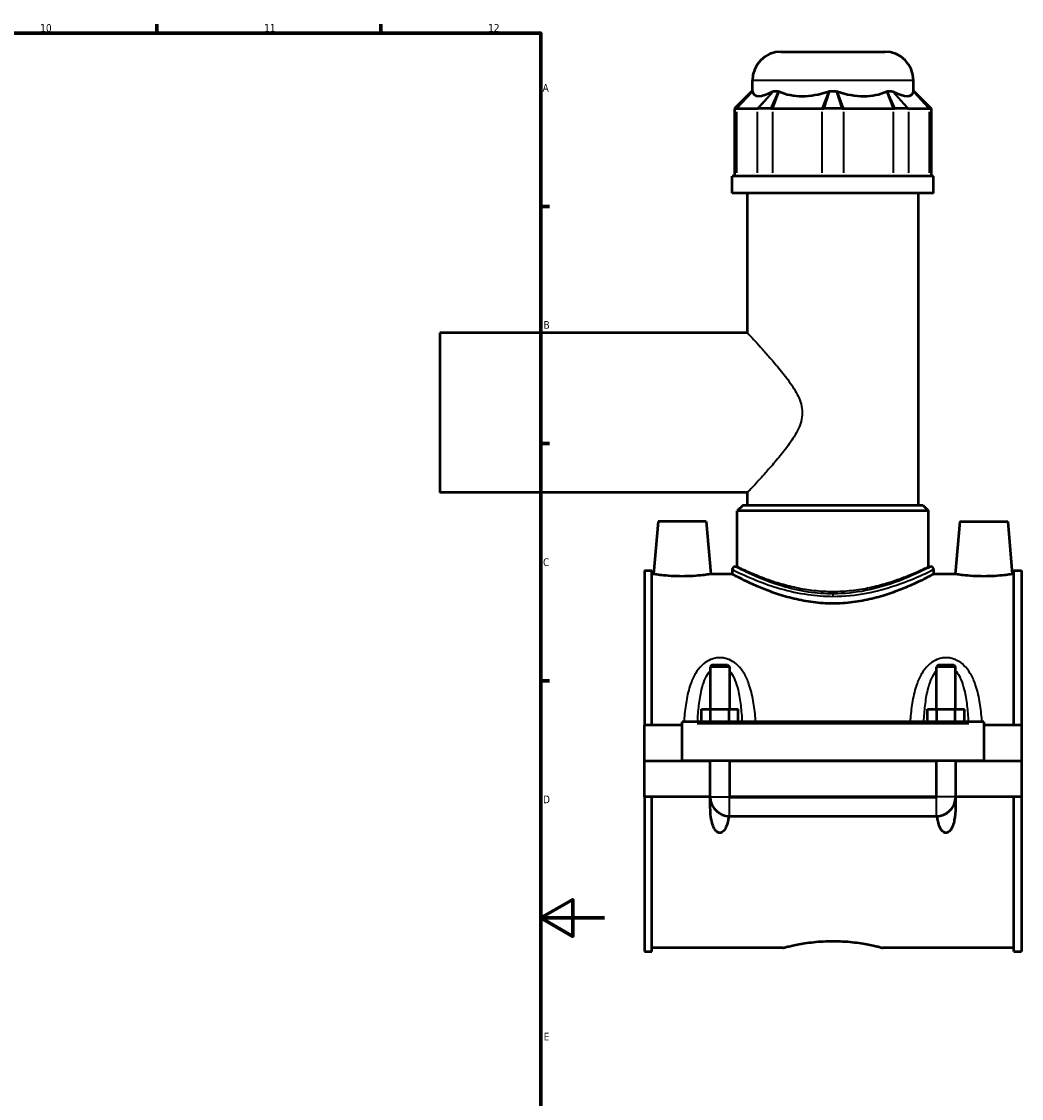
# Model space of a CAD drawing. Header units: millimetres. Extents: x -251 to 971, y -113 to 1143.
# Tile 6 of 7: x 659 to 971, y 241 to 578. Entities that reach past the tile are written whole.
import ezdxf

# ---------------------------------------------------------------- set-up
doc = ezdxf.new("R2010")
doc.units = ezdxf.units.MM
for name, color, linetype, lineweight in [('Border (ANSI)', 7, 'Continuous', 70), ('Visible (ANSI)', 7, 'Continuous', 50), ('Visible Narrow (ANSI)', 7, 'Continuous', 35)]:
    doc.layers.add(name, color=color, linetype=linetype, lineweight=lineweight)
doc.styles.add('Note Text (ANSI)', font='tahoma.ttf')

# ---------------------------------------------------------------- blocks, each defined once
blk = doc.blocks.new('Borders Default Border')
at = {"layer": 'Border (ANSI)'}
for p, q in [((700.83, 574), (700.83, 576.8)), ((770.92, 574), (770.92, 576.8)), ((821, 519.75), (823.8, 519.75)), ((821, 445.5), (823.8, 445.5)), ((821, 371.25), (823.8, 371.25))]:
    blk.add_line(p, q, dxfattribs=at)
at = {"layer": 'Border (ANSI)', "flags": 128}
for points in [[(20, 20), (20, 574), (821, 574), (821, 20), (20, 20)], [(841, 297), (821, 297), (831, 302.77), (831, 291.23), (821, 297)]]:
    blk.add_lwpolyline(points, dxfattribs=at)
at = {"layer": 'Border (ANSI)', "color": 5, "true_color": 0x0000ff, "char_height": 2.4, "attachment_point": 7, "style": 'Note Text (ANSI)'}
for s, insert in [('10', (664.35, 574.35)), ('11', (734.43, 574.4)), ('12', (804.52, 574.4)), ('A', (821.58, 555.68)), ('B', (821.87, 481.43)), ('C', (821.71, 407.13)), ('D', (821.72, 332.93)), ('E', (821.91, 258.68))]:
    blk.add_mtext(s, dxfattribs=dict(at, insert=insert))

msp = doc.modelspace()

# ---------------------------------------------------------------- linework, layer by layer
at = {"layer": 'Visible (ANSI)'}
for p, q in [((896.25, 568.14), (928.65, 568.14)), ((887.25, 555.75), (887.25, 559.14)), ((937.65, 555.75), (937.65, 559.14)), ((887.09, 555.75), (881.69, 550.35)), ((887.09, 555.75), (887.27, 555.75)), ((893.84, 555.75), (895.45, 555.75)), ((911.31, 555.75), (913.58, 555.75)), ((929.45, 555.75), (931.05, 555.75)), ((937.62, 555.75), (937.81, 555.75)), ((937.81, 555.75), (943.21, 550.35)), ((882.15, 550.35), (881.69, 550.35)), ((881.69, 550.35), (881.69, 529.2)), ((882.15, 550.35), (882.37, 550.35)), ((882.37, 550.35), (888.75, 550.35)), ((888.75, 550.35), (889.01, 550.35)), ((893.03, 550.35), (889.01, 550.35)), ((893.03, 550.35), (893.62, 550.35)), ((893.62, 550.35), (909, 550.35)), ((909, 550.35), (909.61, 550.35)), ((915.29, 550.35), (909.61, 550.35)), ((915.29, 550.35), (915.89, 550.35)), ((915.89, 550.35), (931.28, 550.35)), ((931.28, 550.35), (931.86, 550.35)), ((935.88, 550.35), (931.86, 550.35)), ((935.88, 550.35), (936.15, 550.35)), ((936.15, 550.35), (942.52, 550.35)), ((942.52, 550.35), (942.75, 550.35)), ((943.21, 550.35), (942.75, 550.35)), ((943.21, 550.35), (943.21, 529.2)), ((943.95, 529.2), (880.95, 529.2)), ((880.95, 523.89), (880.95, 529.2)), ((943.95, 523.89), (943.95, 529.2)), ((943.95, 523.89), (880.95, 523.89)), ((885.67, 480.14), (885.67, 523.89)), ((939.22, 426.24), (939.22, 523.89)), ((789.45, 480.14), (789.45, 430.14)), ((885.67, 480.14), (789.45, 480.14)), ((885.67, 430.14), (789.45, 430.14)), ((885.67, 426.24), (885.67, 430.14)), ((884.32, 426.24), (882.52, 424.44)), ((884.32, 426.24), (940.57, 426.24)), ((940.57, 426.24), (942.37, 424.44)), ((942.37, 424.44), (882.52, 424.44)), ((882.52, 406.98), (882.52, 424.44)), ((942.37, 406.98), (942.37, 424.44)), ((857.75, 421.14), (856.3, 404.64)), ((872.75, 421.14), (857.75, 421.14)), ((872.75, 421.14), (874.19, 404.64)), ((952.15, 421.14), (950.7, 404.64)), ((952.15, 421.14), (967.15, 421.14)), ((967.15, 421.14), (968.59, 404.64)), ((853.45, 405.81), (853.45, 357.39)), ((853.45, 405.81), (855.81, 405.81)), ((855.81, 357.39), (855.81, 405.81)), ((856.3, 404.64), (855.81, 404.64)), ((880.95, 404.64), (874.19, 404.64)), ((880.95, 406.08), (880.95, 404.64)), ((881.85, 406.98), (882.52, 406.98)), ((942.37, 406.98), (943.05, 406.98)), ((943.95, 406.08), (943.95, 404.64)), ((950.7, 404.64), (943.95, 404.64)), ((969.09, 404.64), (968.59, 404.64)), ((969.09, 357.39), (969.09, 405.81)), ((969.09, 405.81), (971.45, 405.81)), ((971.45, 405.81), (971.45, 357.39)), ((874.65, 376.19), (874.05, 375.59)), ((880.05, 375.59), (874.05, 375.59)), ((874.05, 375.59), (874.05, 362.39)), ((874.65, 376.19), (879.45, 376.19)), ((879.45, 376.19), (880.05, 375.59)), ((880.05, 375.59), (880.05, 362.39)), ((945.45, 376.19), (944.85, 375.59)), ((950.85, 375.59), (944.85, 375.59)), ((944.85, 362.39), (944.85, 375.59)), ((945.45, 376.19), (950.25, 376.19)), ((950.25, 376.19), (950.85, 375.59)), ((950.85, 362.39), (950.85, 375.59)), ((871.27, 358.39), (871.27, 362.39)), ((871.27, 362.39), (874.16, 362.39)), ((874.16, 358.39), (874.16, 362.39)), ((874.16, 362.39), (879.93, 362.39)), ((879.93, 358.39), (879.93, 362.39)), ((879.93, 362.39), (882.82, 362.39)), ((882.82, 358.39), (882.82, 362.39)), ((942.07, 358.39), (942.07, 362.39)), ((942.07, 362.39), (944.96, 362.39)), ((944.96, 358.39), (944.96, 362.39)), ((944.96, 362.39), (950.73, 362.39)), ((950.73, 358.39), (950.73, 362.39)), ((950.73, 362.39), (953.62, 362.39)), ((953.62, 358.39), (953.62, 362.39)), ((865.25, 357.39), (853.45, 357.39)), ((853.45, 346.19), (853.45, 357.39)), ((865.25, 357.89), (865.25, 358.39)), ((959.65, 358.39), (865.25, 358.39)), ((865.25, 346.19), (865.25, 357.89)), ((959.65, 358.39), (959.65, 357.89)), ((959.65, 357.89), (959.65, 346.19)), ((971.45, 357.39), (959.65, 357.39)), ((971.45, 357.39), (971.45, 346.19)), ((853.45, 346.19), (865.25, 346.19)), ((853.45, 334.89), (853.45, 346.09)), ((874.05, 346.09), (853.45, 346.09)), ((959.65, 346.19), (865.25, 346.19)), ((874.05, 346.19), (874.05, 346.09)), ((874.05, 334.89), (874.05, 346.09)), ((880.05, 346.19), (880.05, 346.09)), ((880.05, 346.09), (880.05, 334.89)), ((944.85, 346.09), (880.05, 346.09)), ((944.85, 346.09), (944.85, 346.19)), ((944.85, 334.89), (944.85, 346.09)), ((950.85, 346.09), (950.85, 346.19)), ((950.85, 346.09), (950.85, 334.89)), ((971.45, 346.09), (950.85, 346.09)), ((959.65, 346.19), (971.45, 346.19)), ((971.45, 346.09), (971.45, 334.89)), ((874.05, 334.89), (853.45, 334.89)), ((853.45, 334.89), (853.45, 286.47)), ((855.81, 286.47), (855.81, 334.89)), ((874.08, 334.89), (874.05, 334.89)), ((880.05, 334.89), (880.02, 334.89)), ((944.85, 334.89), (880.05, 334.89)), ((880.05, 334.86), (944.85, 334.86)), ((944.88, 334.89), (944.85, 334.89)), ((950.85, 334.89), (950.82, 334.89)), ((971.45, 334.89), (950.85, 334.89)), ((969.09, 286.47), (969.09, 334.89)), ((971.45, 334.89), (971.45, 286.47)), ((880.05, 328.89), (944.85, 328.89)), ((896.77, 287.64), (855.81, 287.64)), ((969.09, 287.64), (928.13, 287.64)), ((853.45, 286.47), (855.81, 286.47)), ((969.09, 286.47), (971.45, 286.47))]:
    msp.add_line(p, q, dxfattribs=at)
for centre, radius, start, end in [((896.25, 559.14), 9, 90, 180), ((928.65, 559.14), 9, 0, 90), ((881.85, 406.08), 0.9, 90, 180), ((943.05, 406.08), 0.9, 0, 90), ((880.05, 334.89), 6, 184.3021, 270), ((944.85, 334.89), 6, 270, 355.6979)]:
    msp.add_arc(centre, radius, start, end, dxfattribs=at)
for major_axis, ratio, start_param, end_param in [((-24.72, -24.72), 0.198912, 6.142785, 6.816284), ((20.95, 20.95), 0.668179, 3.393892, 4.067391), ((-20.95, 20.95), 0.668179, 2.215795, 2.889293), ((-24.72, 24.72), 0.198912, 2.608494, 3.281993)]:
    msp.add_ellipse((912.45, 579.45), major_axis=major_axis, ratio=ratio, start_param=start_param, end_param=end_param, dxfattribs=at)
for points in [[(887.27, 555.75), (887.28, 555.72), (887.28, 555.69), (887.29, 555.66)], [(893.66, 555.66), (893.72, 555.69), (893.78, 555.72), (893.84, 555.75)], [(895.45, 555.75), (895.52, 555.72), (895.59, 555.69), (895.65, 555.66)], [(911.04, 555.66), (911.13, 555.69), (911.22, 555.72), (911.31, 555.75)], [(913.58, 555.75), (913.68, 555.72), (913.77, 555.69), (913.86, 555.66)], [(929.24, 555.66), (929.31, 555.69), (929.38, 555.72), (929.45, 555.75)], [(931.05, 555.75), (931.11, 555.72), (931.18, 555.69), (931.24, 555.66)], [(937.61, 555.66), (937.61, 555.69), (937.62, 555.72), (937.62, 555.75)]]:
    msp.add_open_spline(points, degree=3, dxfattribs=at)
for points, knots in [([(865.25, 403.94), (864.12, 403.94), (862.92, 403.98), (860.71, 404.11), (859.7, 404.2), (858.12, 404.38), (857.44, 404.47), (856.53, 404.6), (856.3, 404.64), (856.3, 404.64)], [2.708981, 2.708981, 2.708981, 2.708981, 3.047874, 3.047874, 3.386767, 3.386767, 3.725119, 3.725119, 4.063472, 4.063472, 4.063472, 4.063472]), ([(874.19, 404.64), (874.19, 404.64), (873.97, 404.6), (873.06, 404.47), (872.38, 404.38), (870.79, 404.2), (869.79, 404.11), (867.58, 403.98), (866.38, 403.94), (865.25, 403.94)], [6.772453, 6.772453, 6.772453, 6.772453, 7.110805, 7.110805, 7.449157, 7.449157, 7.78805, 7.78805, 8.126943, 8.126943, 8.126943, 8.126943]), ([(912.45, 395.43), (910.42, 395.43), (908.34, 395.56), (904.23, 396.07), (902.21, 396.45), (898.34, 397.38), (896.5, 397.92), (893.11, 399.07), (891.55, 399.66), (888.8, 400.8), (887.51, 401.37), (885.21, 402.45), (884.2, 402.95), (882.58, 403.77), (881.96, 404.1), (881.15, 404.53), (880.95, 404.64), (880.95, 404.64)], [0, 0, 0, 0, 0.60888, 0.60888, 1.21776, 1.21776, 1.82664, 1.82664, 2.43552, 2.43552, 3.042061, 3.042061, 3.648603, 3.648603, 4.255144, 4.255144, 4.861685, 4.861685, 4.861685, 4.861685]), ([(943.95, 404.64), (943.95, 404.64), (943.75, 404.53), (942.93, 404.1), (942.31, 403.77), (940.69, 402.95), (939.69, 402.45), (937.39, 401.37), (936.09, 400.8), (933.34, 399.66), (931.79, 399.07), (928.39, 397.92), (926.55, 397.38), (922.69, 396.45), (920.66, 396.07), (916.56, 395.56), (914.48, 395.43), (912.45, 395.43)], [14.585056, 14.585056, 14.585056, 14.585056, 15.191597, 15.191597, 15.798138, 15.798138, 16.40468, 16.40468, 17.011221, 17.011221, 17.620101, 17.620101, 18.228981, 18.228981, 18.837861, 18.837861, 19.446741, 19.446741, 19.446741, 19.446741]), ([(959.65, 403.94), (958.52, 403.94), (957.32, 403.98), (955.11, 404.11), (954.1, 404.2), (952.52, 404.38), (951.84, 404.47), (950.93, 404.6), (950.7, 404.64), (950.7, 404.64)], [0, 0, 0, 0, 0.338893, 0.338893, 0.677786, 0.677786, 1.016138, 1.016138, 1.354491, 1.354491, 1.354491, 1.354491]), ([(968.59, 404.64), (968.59, 404.64), (968.37, 404.6), (967.46, 404.47), (966.78, 404.38), (965.19, 404.2), (964.19, 404.11), (961.98, 403.98), (960.78, 403.94), (959.65, 403.94)], [4.063472, 4.063472, 4.063472, 4.063472, 4.401824, 4.401824, 4.740176, 4.740176, 5.079069, 5.079069, 5.417962, 5.417962, 5.417962, 5.417962]), ([(879.84, 328.89), (879.79, 328.46), (879.72, 328.04), (879.53, 327.05), (879.38, 326.43), (878.94, 325.25), (878.66, 324.7), (878.11, 324.1), (877.93, 323.94), (877.61, 323.76), (877.5, 323.72), (877.28, 323.65), (877.16, 323.64), (876.93, 323.64), (876.82, 323.65), (876.59, 323.72), (876.48, 323.76), (876.17, 323.94), (875.99, 324.1), (875.44, 324.7), (875.16, 325.25), (874.72, 326.43), (874.56, 327.05), (874.2, 328.92), (874.1, 330.3), (874.04, 332.76), (874.05, 333.82), (874.08, 334.89)], [1.535657, 1.535657, 1.535657, 1.535657, 1.668927, 1.668927, 1.853799, 1.853799, 2.03867, 2.03867, 2.107874, 2.107874, 2.142476, 2.142476, 2.177077, 2.177077, 2.211679, 2.211679, 2.246281, 2.246281, 2.315484, 2.315484, 2.500356, 2.500356, 2.685228, 2.685228, 3.102459, 3.102459, 3.405157, 3.405157, 3.405157, 3.405157]), ([(880.02, 334.89), (880.02, 334.88), (880.02, 334.88), (880.02, 334.87), (880.03, 334.87), (880.03, 334.87), (880.03, 334.86), (880.04, 334.86), (880.04, 334.86), (880.05, 334.86)], [0.000058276, 0.000058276, 0.000058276, 0.000058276, 0.001125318, 0.001125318, 0.002239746, 0.002239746, 0.003333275, 0.003333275, 0.004422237, 0.004422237, 0.004422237, 0.004422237]), ([(944.85, 334.86), (944.85, 334.86), (944.85, 334.86), (944.86, 334.86), (944.86, 334.87), (944.87, 334.87), (944.87, 334.87), (944.87, 334.88), (944.88, 334.88), (944.88, 334.89)], [0, 0, 0, 0, 0.001070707, 0.001070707, 0.002154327, 0.002154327, 0.003261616, 0.003261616, 0.004360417, 0.004360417, 0.004360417, 0.004360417]), ([(950.82, 334.89), (950.85, 333.82), (950.86, 332.76), (950.8, 330.3), (950.69, 328.92), (950.33, 327.05), (950.18, 326.43), (949.74, 325.25), (949.46, 324.7), (948.91, 324.1), (948.73, 323.94), (948.41, 323.76), (948.3, 323.72), (948.08, 323.65), (947.96, 323.64), (947.73, 323.64), (947.62, 323.65), (947.39, 323.72), (947.28, 323.76), (946.97, 323.94), (946.79, 324.1), (946.24, 324.7), (945.96, 325.25), (945.52, 326.43), (945.36, 327.05), (945.17, 328.04), (945.11, 328.46), (945.06, 328.89)], [0.948997, 0.948997, 0.948997, 0.948997, 1.251695, 1.251695, 1.668927, 1.668927, 1.853799, 1.853799, 2.03867, 2.03867, 2.107874, 2.107874, 2.142476, 2.142476, 2.177077, 2.177077, 2.211679, 2.211679, 2.246281, 2.246281, 2.315484, 2.315484, 2.500356, 2.500356, 2.685228, 2.685228, 2.818498, 2.818498, 2.818498, 2.818498]), ([(896.77, 287.64), (896.77, 287.64), (896.86, 287.66), (897.26, 287.77), (897.57, 287.85), (898.37, 288.05), (898.87, 288.17), (900.02, 288.43), (900.67, 288.56), (902.05, 288.83), (902.84, 288.97), (904.54, 289.23), (905.47, 289.36), (907.4, 289.56), (908.41, 289.64), (910.44, 289.75), (911.46, 289.78), (912.45, 289.78)], [7.125443, 7.125443, 7.125443, 7.125443, 7.422309, 7.422309, 7.719175, 7.719175, 8.016041, 8.016041, 8.312906, 8.312906, 8.609827, 8.609827, 8.906749, 8.906749, 9.20367, 9.20367, 9.500591, 9.500591, 9.500591, 9.500591]), ([(912.45, 289.78), (913.44, 289.78), (914.46, 289.75), (916.49, 289.64), (917.5, 289.56), (919.43, 289.36), (920.35, 289.23), (922.06, 288.97), (922.84, 288.83), (924.23, 288.56), (924.88, 288.43), (926.03, 288.17), (926.53, 288.05), (927.33, 287.85), (927.63, 287.77), (928.03, 287.66), (928.13, 287.64), (928.13, 287.64)], [0, 0, 0, 0, 0.296921, 0.296921, 0.593842, 0.593842, 0.890763, 0.890763, 1.187685, 1.187685, 1.48455, 1.48455, 1.781416, 1.781416, 2.078282, 2.078282, 2.375148, 2.375148, 2.375148, 2.375148])]:
    msp.add_open_spline(points, degree=3, knots=knots, dxfattribs=at)
at = {"layer": 'Visible Narrow (ANSI)'}
for p, q in [((937.34, 559.14), (887.56, 559.14)), ((882.41, 550.62), (887.02, 555.48)), ((882.62, 550.61), (887.04, 555.4)), ((893.41, 555.4), (888.99, 550.61)), ((893.6, 555.48), (889.26, 550.62)), ((893.15, 550.62), (895.33, 555.48)), ((893.72, 550.61), (895.55, 555.4)), ((910.94, 555.4), (909.11, 550.61)), ((911.23, 555.48), (909.69, 550.62)), ((915.2, 550.62), (913.67, 555.48)), ((915.79, 550.61), (913.96, 555.4)), ((929.34, 555.4), (931.18, 550.61)), ((929.57, 555.48), (931.74, 550.62)), ((935.64, 550.62), (931.29, 555.48)), ((935.9, 550.61), (931.48, 555.4)), ((937.85, 555.4), (942.28, 550.61)), ((937.88, 555.48), (942.49, 550.62)), ((882.37, 530.25), (882.37, 549.29)), ((888.75, 549.29), (888.75, 530.25)), ((893.62, 530.25), (893.62, 549.29)), ((909, 549.29), (909, 530.25)), ((915.89, 530.25), (915.89, 549.29)), ((931.28, 549.29), (931.28, 530.25)), ((936.15, 530.25), (936.15, 549.29)), ((942.52, 549.29), (942.52, 530.25)), ((912.45, 398.43), (912.45, 397.72)), ((869.97, 357.89), (954.93, 357.89)), ((874.16, 334.89), (879.93, 334.89)), ((880.05, 328.92), (880.05, 334.77)), ((944.85, 328.92), (944.85, 334.77)), ((950.73, 334.89), (944.96, 334.89))]:
    msp.add_line(p, q, dxfattribs=at)
for points, knots in [([(885.67, 480.14), (885.67, 480.14), (885.84, 479.96), (886.49, 479.27), (886.97, 478.75), (888.19, 477.42), (888.93, 476.62), (890.55, 474.82), (891.44, 473.83), (893.33, 471.68), (894.41, 470.43), (896.62, 467.76), (897.74, 466.34), (899.83, 463.4), (900.81, 461.88), (901.94, 459.49), (902.26, 458.67), (902.72, 456.97), (902.86, 456.08), (902.86, 455.14)], [12.900983, 12.900983, 12.900983, 12.900983, 13.41024, 13.41024, 13.919497, 13.919497, 14.428754, 14.428754, 14.938011, 14.938011, 15.503836, 15.503836, 16.069661, 16.069661, 16.635486, 16.635486, 16.918399, 16.918399, 17.201311, 17.201311, 17.201311, 17.201311]), ([(902.86, 455.14), (902.86, 454.19), (902.72, 453.31), (902.26, 451.6), (901.94, 450.78), (900.81, 448.39), (899.83, 446.87), (897.74, 443.93), (896.62, 442.51), (894.41, 439.84), (893.33, 438.59), (891.44, 436.44), (890.55, 435.45), (888.93, 433.66), (888.19, 432.85), (886.97, 431.53), (886.49, 431.01), (885.84, 430.31), (885.67, 430.14), (885.67, 430.14)], [0, 0, 0, 0, 0.282912, 0.282912, 0.565825, 0.565825, 1.13165, 1.13165, 1.697475, 1.697475, 2.2633, 2.2633, 2.772557, 2.772557, 3.281814, 3.281814, 3.791071, 3.791071, 4.300328, 4.300328, 4.300328, 4.300328]), ([(880.95, 406.08), (880.95, 406.07), (881.28, 405.91), (883.13, 405.02), (885.45, 403.9), (890.75, 401.79), (893.31, 400.86), (898.75, 399.31), (901.58, 398.67), (907.11, 397.88), (909.78, 397.68), (912.45, 397.68)], [-14.554511, -14.554511, -14.554511, -14.554511, -13.798813, -13.798813, -12.365037, -12.365037, -11.370137, -11.370137, -10.473648, -10.473648, -9.703014, -9.703014, -9.703014, -9.703014]), ([(912.45, 398.45), (909.86, 398.45), (907.27, 398.66), (901.89, 399.46), (899.15, 400.11), (893.86, 401.68), (891.37, 402.62), (886.22, 404.77), (883.97, 405.9), (882.17, 406.81), (881.85, 406.97), (881.85, 406.98)], [9.703014, 9.703014, 9.703014, 9.703014, 10.473648, 10.473648, 11.370137, 11.370137, 12.365037, 12.365037, 13.798813, 13.798813, 14.554511, 14.554511, 14.554511, 14.554511]), ([(912.45, 399.11), (910.53, 399.11), (908.56, 399.22), (904.67, 399.64), (902.74, 399.96), (899.07, 400.74), (897.32, 401.21), (894.08, 402.18), (892.6, 402.69), (889.98, 403.66), (888.75, 404.16), (886.56, 405.09), (885.61, 405.52), (884.07, 406.23), (883.48, 406.51), (882.71, 406.88), (882.52, 406.98), (882.52, 406.98)], [0, 0, 0, 0, 0.575445, 0.575445, 1.150891, 1.150891, 1.726336, 1.726336, 2.301781, 2.301781, 2.875771, 2.875771, 3.44976, 3.44976, 4.02375, 4.02375, 4.59774, 4.59774, 4.59774, 4.59774]), ([(943.05, 406.98), (943.05, 406.98), (943.04, 406.97), (942.85, 406.87), (941.92, 406.39), (938.86, 404.91), (936.8, 403.95), (931.08, 401.68), (927.11, 400.35), (919.43, 398.83), (915.94, 398.45), (912.45, 398.45)], [24.257521, 24.257521, 24.257521, 24.257521, 24.389797, 24.389797, 25.548479, 25.548479, 26.648423, 26.648423, 28.0696, 28.0696, 29.109042, 29.109042, 29.109042, 29.109042]), ([(942.37, 406.98), (942.37, 406.98), (942.19, 406.88), (941.41, 406.51), (940.83, 406.23), (939.29, 405.52), (938.34, 405.09), (936.15, 404.16), (934.92, 403.66), (932.3, 402.69), (930.81, 402.18), (927.58, 401.21), (925.83, 400.74), (922.15, 399.96), (920.23, 399.64), (916.34, 399.22), (914.37, 399.11), (912.45, 399.11)], [13.793219, 13.793219, 13.793219, 13.793219, 14.367209, 14.367209, 14.941199, 14.941199, 15.515188, 15.515188, 16.089178, 16.089178, 16.664623, 16.664623, 17.240069, 17.240069, 17.815514, 17.815514, 18.390959, 18.390959, 18.390959, 18.390959]), ([(912.45, 397.68), (916.05, 397.68), (919.64, 398.05), (927.54, 399.55), (931.63, 400.86), (937.52, 403.1), (939.64, 404.04), (942.79, 405.49), (943.74, 405.98), (943.94, 406.07), (943.95, 406.08), (943.95, 406.08)], [-29.109042, -29.109042, -29.109042, -29.109042, -28.0696, -28.0696, -26.648423, -26.648423, -25.548479, -25.548479, -24.389797, -24.389797, -24.257521, -24.257521, -24.257521, -24.257521]), ([(888.29, 358.39), (888.26, 358.77), (888.23, 359.16), (888.04, 361.37), (887.83, 363.18), (887.2, 366.77), (886.77, 368.54), (885.76, 371.39), (885.26, 372.52), (884.08, 374.48), (883.43, 375.34), (882.01, 376.7), (881.28, 377.23), (879.83, 377.97), (879.14, 378.21), (877.97, 378.43), (877.51, 378.47), (877.05, 378.47), (876.59, 378.47), (876.13, 378.43), (874.96, 378.21), (874.27, 377.97), (872.81, 377.23), (872.08, 376.7), (870.67, 375.34), (870.02, 374.48), (868.84, 372.52), (868.34, 371.39), (867.32, 368.54), (866.9, 366.77), (866.27, 363.18), (866.06, 361.37), (865.86, 359.16), (865.83, 358.77), (865.81, 358.39)], [-5.504692, -5.504692, -5.504692, -5.504692, -5.395434, -5.395434, -4.871456, -4.871456, -4.32988, -4.32988, -3.95334, -3.95334, -3.62027, -3.62027, -3.342677, -3.342677, -3.122086, -3.122086, -2.984217, -2.984217, -2.984217, -2.846347, -2.846347, -2.625756, -2.625756, -2.348163, -2.348163, -2.015093, -2.015093, -1.638553, -1.638553, -1.096977, -1.096977, -0.572999, -0.572999, -0.463741, -0.463741, -0.463741, -0.463741]), ([(959.09, 358.39), (959.06, 358.77), (959.03, 359.16), (958.84, 361.37), (958.63, 363.18), (958, 366.77), (957.57, 368.54), (956.56, 371.39), (956.06, 372.52), (954.88, 374.48), (954.23, 375.34), (952.81, 376.7), (952.08, 377.23), (950.63, 377.97), (949.94, 378.21), (948.77, 378.43), (948.31, 378.47), (947.85, 378.47), (947.39, 378.47), (946.93, 378.43), (945.76, 378.21), (945.07, 377.97), (943.61, 377.23), (942.88, 376.7), (941.47, 375.34), (940.82, 374.48), (939.64, 372.52), (939.14, 371.39), (938.12, 368.54), (937.7, 366.77), (937.07, 363.18), (936.86, 361.37), (936.66, 359.16), (936.63, 358.77), (936.61, 358.39)], [-5.50504, -5.50504, -5.50504, -5.50504, -5.395765, -5.395765, -4.871778, -4.871778, -4.330232, -4.330232, -3.953694, -3.953694, -3.620619, -3.620619, -3.343026, -3.343026, -3.122434, -3.122434, -2.984565, -2.984565, -2.984565, -2.846695, -2.846695, -2.626104, -2.626104, -2.348511, -2.348511, -2.015436, -2.015436, -1.638898, -1.638898, -1.097352, -1.097352, -0.573365, -0.573365, -0.46409, -0.46409, -0.46409, -0.46409]), ([(870.07, 358.39), (870.07, 358.43), (870.08, 358.47), (870.18, 360.2), (870.31, 361.87), (870.71, 365.18), (870.97, 366.82), (871.6, 369.45), (871.92, 370.49), (872.65, 372.3), (873.06, 373.09), (873.7, 374), (873.87, 374.22), (874.05, 374.42)], [0.560652, 0.560652, 0.560652, 0.560652, 0.572999, 0.572999, 1.096977, 1.096977, 1.638553, 1.638553, 2.015093, 2.015093, 2.348163, 2.348163, 2.45873, 2.45873, 2.45873, 2.45873]), ([(880.05, 374.42), (880.22, 374.22), (880.39, 374), (881.04, 373.09), (881.44, 372.3), (882.18, 370.49), (882.49, 369.45), (883.13, 366.82), (883.39, 365.18), (883.78, 361.87), (883.92, 360.2), (884.02, 358.47), (884.02, 358.43), (884.02, 358.39)], [3.509703, 3.509703, 3.509703, 3.509703, 3.62027, 3.62027, 3.95334, 3.95334, 4.32988, 4.32988, 4.871456, 4.871456, 5.395434, 5.395434, 5.407781, 5.407781, 5.407781, 5.407781]), ([(940.87, 358.39), (940.87, 358.43), (940.88, 358.47), (940.98, 360.2), (941.11, 361.87), (941.51, 365.18), (941.77, 366.82), (942.4, 369.45), (942.72, 370.49), (943.45, 372.3), (943.86, 373.09), (944.5, 374), (944.67, 374.22), (944.85, 374.42)], [0.561001, 0.561001, 0.561001, 0.561001, 0.573365, 0.573365, 1.097352, 1.097352, 1.638898, 1.638898, 2.015436, 2.015436, 2.348511, 2.348511, 2.459079, 2.459079, 2.459079, 2.459079]), ([(950.85, 374.42), (951.02, 374.22), (951.19, 374), (951.84, 373.09), (952.24, 372.3), (952.98, 370.49), (953.29, 369.45), (953.93, 366.82), (954.19, 365.18), (954.58, 361.87), (954.72, 360.2), (954.82, 358.47), (954.82, 358.43), (954.82, 358.39)], [3.510051, 3.510051, 3.510051, 3.510051, 3.620619, 3.620619, 3.953694, 3.953694, 4.330232, 4.330232, 4.871778, 4.871778, 5.395765, 5.395765, 5.408129, 5.408129, 5.408129, 5.408129])]:
    msp.add_open_spline(points, degree=3, knots=knots, dxfattribs=at)

# ---------------------------------------------------------------- block references
msp.add_blockref('Borders Default Border', (0, 0))

doc.saveas('drawing.dxf')
